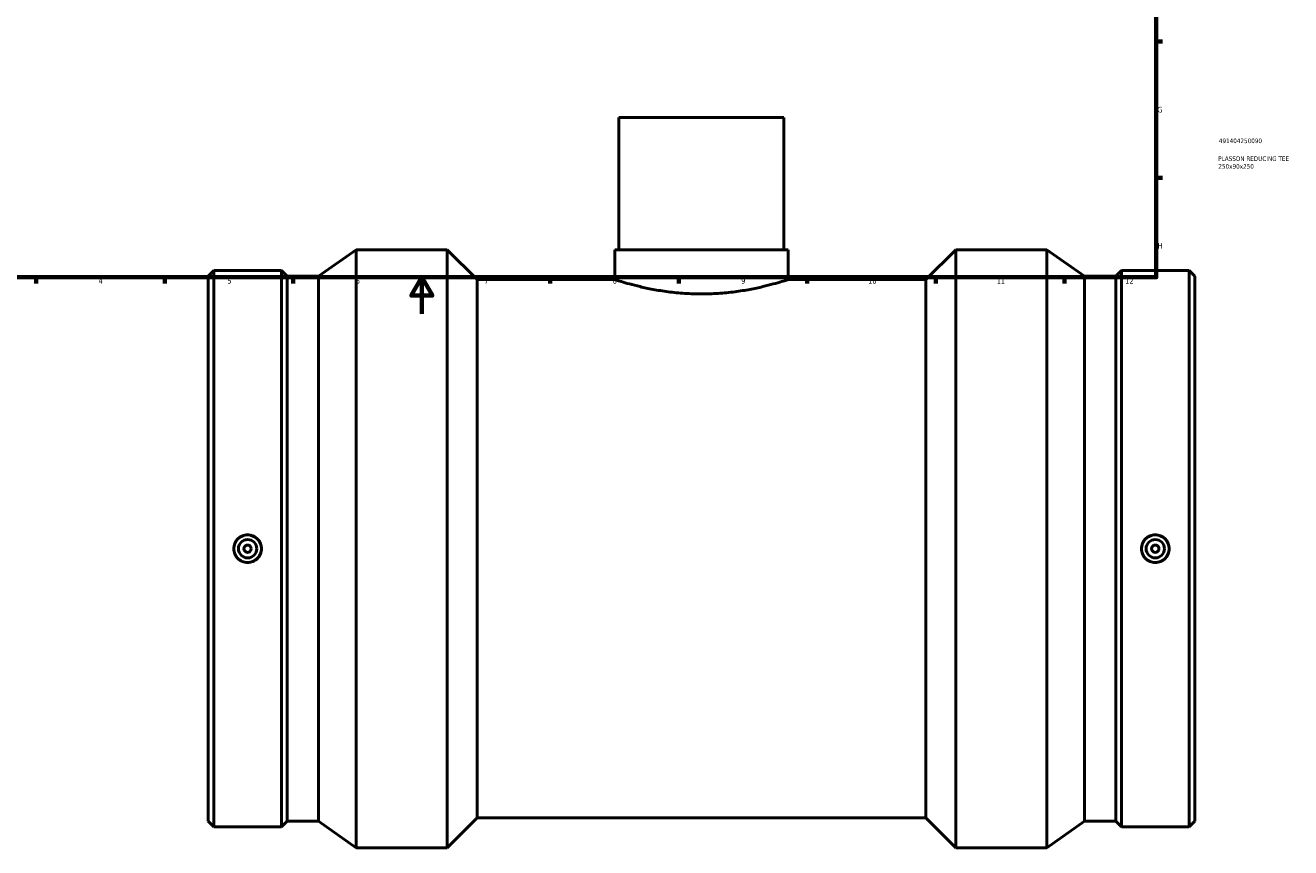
# Model space of a CAD drawing. Header units: millimetres. Extents: x -424 to 1632, y -291 to 1304.
# Tile 2 of 7: x 204 to 894, y -291 to 157. Entities that reach past the tile are written whole.
import ezdxf

# ---------------------------------------------------------------- set-up
doc = ezdxf.new("R2010")
doc.units = ezdxf.units.MM
for name, color, linetype, lineweight in [('Border (ANSI)', 7, 'Continuous', 70), ('Title (ISO)', 7, 'Continuous', 50), ('Visible (ANSI)', 7, 'Continuous', 50)]:
    doc.layers.add(name, color=color, linetype=linetype, lineweight=lineweight)
doc.styles.add('Note Text (ANSI)', font='tahoma.ttf')
doc.styles.add('Note Text (ISO)', font='tahoma.ttf')

# ---------------------------------------------------------------- blocks, each defined once
blk = doc.blocks.new('Borders Default Border')
at = {"layer": 'Border (ANSI)'}
for p, q in [((821, 148.5), (824.45, 148.5)), ((821, 74.25), (824.45, 74.25)), ((210.25, 20), (210.25, 16.55)), ((280.33, 20), (280.33, 16.55)), ((350.42, 20), (350.42, 16.55)), ((490.58, 20), (490.58, 16.55)), ((560.67, 20), (560.67, 16.55)), ((630.75, 20), (630.75, 16.55)), ((700.83, 20), (700.83, 16.55)), ((770.92, 20), (770.92, 16.55))]:
    blk.add_line(p, q, dxfattribs=at)
at = {"layer": 'Border (ANSI)', "flags": 128}
for points in [[(20, 20), (20, 574), (821, 574), (821, 20), (20, 20)], [(420.5, 0), (420.5, 20), (414.73, 10), (426.27, 10), (420.5, 20)]]:
    blk.add_lwpolyline(points, dxfattribs=at)
at = {"layer": 'Border (ANSI)', "color": 230, "true_color": 0xff0080, "attachment_point": 7, "style": 'Note Text (ANSI)'}
for s, insert, char_height in [('G', (821.66, 109.79), 3.05), ('H', (821.81, 35.6), 3.05), ('4', (244.23, 16.55), 3.05), ('5', (314.48, 16.49), 3.05), ('6', (384.49, 16.49), 3.05), ('7', (454.6, 16.55), 3.05), ('8', (524.63, 16.48), 3.05), ('9', (594.7, 16.49), 3.05), ('10', (663.96, 16.49), 3.048), ('11', (734.04, 16.55), 3.048), ('12', (804.13, 16.55), 3.048)]:
    blk.add_mtext(s, dxfattribs=dict(at, insert=insert, char_height=char_height))
blk = doc.blocks.new('Title Blocks ISO')
at = {"layer": 'Title (ISO)', "color": 232, "true_color": 0xca0064, "style": 'Note Text (ISO)'}
for tag, p in [('PART_NUMBER_001', (34.16, 73.13)), ('DESCRIPTION_001', (33.84, 63.4)), ('DESCRIPTION_002', (33.91, 59.18))]:
    blk.add_attdef(tag, p, '', height=2.5, dxfattribs=at)

msp = doc.modelspace()

# ---------------------------------------------------------------- linework, layer by layer
at = {"layer": 'Visible (ANSI)'}
for p, q in [((618.031, 107.029), (528.031, 107.029)), ((528.031, 107.029), (528.031, 35.029)), ((618.031, 107.029), (618.031, 35.029)), ((364.231, 20.587), (384.731, 35.029)), ((384.731, -290.971), (384.731, 35.029)), ((384.731, 35.029), (434.336, 35.029)), ((434.336, -290.971), (434.336, 35.029)), ((450.636, 18.729), (434.336, 35.029)), ((525.781, 35.029), (620.281, 35.029)), ((525.781, 35.029), (525.781, 18.729)), ((620.281, 35.029), (620.281, 18.729)), ((695.426, 18.729), (711.726, 35.029)), ((711.726, -290.971), (711.726, 35.029)), ((711.726, 35.029), (761.331, 35.029)), ((761.331, -290.971), (761.331, 35.029)), ((781.831, 20.587), (761.331, 35.029)), ((304.031, 20.587), (307.063, 23.619)), ((307.063, -279.561), (307.063, 23.619)), ((307.063, 23.619), (343.999, 23.619)), ((343.999, -279.561), (343.999, 23.619)), ((347.031, 20.587), (343.999, 23.619)), ((799.031, 20.587), (802.063, 23.619)), ((802.063, -279.561), (802.063, 23.619)), ((802.063, 23.619), (838.999, 23.619)), ((838.999, -279.561), (838.999, 23.619)), ((842.031, 20.587), (838.999, 23.619)), ((304.031, -276.529), (304.031, 20.587)), ((347.031, -276.529), (347.031, 20.587)), ((347.031, 20.587), (364.231, 20.587)), ((364.231, -276.529), (364.231, 20.587)), ((450.636, -274.671), (450.636, 18.729)), ((450.636, 18.729), (525.781, 18.729)), ((620.281, 18.729), (695.426, 18.729)), ((695.426, -274.671), (695.426, 18.729)), ((781.831, -276.529), (781.831, 20.587)), ((781.831, 20.587), (799.031, 20.587)), ((799.031, -276.529), (799.031, 20.587)), ((842.031, -276.529), (842.031, 20.587)), ((450.636, -274.671), (434.336, -290.971)), ((450.636, -274.671), (695.426, -274.671)), ((695.426, -274.671), (711.726, -290.971)), ((304.031, -276.529), (307.063, -279.561)), ((307.063, -279.561), (343.999, -279.561)), ((347.031, -276.529), (343.999, -279.561)), ((347.031, -276.529), (364.231, -276.529)), ((364.231, -276.529), (384.731, -290.971)), ((781.831, -276.529), (761.331, -290.971)), ((781.831, -276.529), (799.031, -276.529)), ((799.031, -276.529), (802.063, -279.561)), ((802.063, -279.561), (838.999, -279.561)), ((842.031, -276.529), (838.999, -279.561)), ((384.731, -290.971), (434.336, -290.971)), ((711.726, -290.971), (761.331, -290.971))]:
    msp.add_line(p, q, dxfattribs=at)
for centre, radius in [((325.531, -127.971), 7.5), ((325.531, -127.971), 5), ((820.531, -127.971), 7.5), ((820.531, -127.971), 5), ((325.531, -127.971), 2), ((820.531, -127.971), 2)]:
    msp.add_circle(centre, radius, dxfattribs=at)
for points, knots in [([(620.281, 18.729), (620.281, 18.729), (619.993, 18.635), (618.787, 18.253), (617.869, 17.965), (615.451, 17.241), (613.949, 16.804), (610.487, 15.864), (608.527, 15.361), (604.356, 14.386), (601.999, 13.878), (596.86, 12.918), (594.079, 12.467), (588.265, 11.715), (585.228, 11.412), (579.106, 11.01), (576.021, 10.911), (570.041, 10.911), (566.956, 11.01), (560.834, 11.412), (557.797, 11.715), (551.984, 12.467), (549.202, 12.918), (544.064, 13.878), (541.706, 14.386), (537.535, 15.361), (535.575, 15.864), (532.113, 16.804), (530.611, 17.241), (528.193, 17.965), (527.276, 18.253), (526.069, 18.635), (525.781, 18.729), (525.781, 18.729)], [7.1749824, 7.1749824, 7.1749824, 7.1749824, 8.0716753, 8.0716753, 8.9683681, 8.9683681, 9.8650609, 9.8650609, 10.7617537, 10.7617537, 11.6588065, 11.6588065, 12.5558593, 12.5558593, 13.4529121, 13.4529121, 14.3499649, 14.3499649, 15.2470177, 15.2470177, 16.1440705, 16.1440705, 17.0411233, 17.0411233, 17.9381761, 17.9381761, 18.8348689, 18.8348689, 19.7315617, 19.7315617, 20.6282545, 20.6282545, 21.5249473, 21.5249473, 21.5249473, 21.5249473]), ([(325.531, -120.419), (326.479, -120.419), (327.489, -120.609), (329.347, -121.381), (330.195, -121.963), (331.532, -123.305), (332.111, -124.154), (332.878, -126.014), (333.067, -127.024), (333.067, -128.918), (332.878, -129.929), (332.111, -131.788), (331.532, -132.637), (330.195, -133.979), (329.347, -134.561), (327.489, -135.333), (326.479, -135.524), (324.584, -135.524), (323.573, -135.333), (321.715, -134.561), (320.868, -133.979), (319.531, -132.637), (318.952, -131.788), (318.184, -129.929), (317.995, -128.918), (317.995, -127.024), (318.184, -126.014), (318.952, -124.154), (319.531, -123.305), (320.868, -121.963), (321.715, -121.381), (323.573, -120.609), (324.584, -120.419), (325.531, -120.419)], [0, 0, 0, 0, 0.2842978, 0.2842978, 0.5685956, 0.5685956, 0.8527518, 0.8527518, 1.1369079, 1.1369079, 1.4210641, 1.4210641, 1.7052202, 1.7052202, 1.989518, 1.989518, 2.2738158, 2.2738158, 2.5581137, 2.5581137, 2.8424115, 2.8424115, 3.1265676, 3.1265676, 3.4107238, 3.4107238, 3.6948799, 3.6948799, 3.9790361, 3.9790361, 4.2633339, 4.2633339, 4.5476317, 4.5476317, 4.5476317, 4.5476317]), ([(820.531, -135.524), (819.584, -135.524), (818.573, -135.333), (816.715, -134.561), (815.868, -133.979), (814.531, -132.637), (813.952, -131.788), (813.184, -129.929), (812.995, -128.918), (812.995, -127.024), (813.184, -126.014), (813.952, -124.154), (814.531, -123.305), (815.868, -121.963), (816.715, -121.381), (818.573, -120.609), (819.584, -120.419), (821.479, -120.419), (822.489, -120.609), (824.347, -121.381), (825.195, -121.963), (826.532, -123.305), (827.111, -124.154), (827.878, -126.014), (828.067, -127.024), (828.067, -128.918), (827.878, -129.929), (827.111, -131.788), (826.532, -132.637), (825.195, -133.979), (824.347, -134.561), (822.489, -135.333), (821.479, -135.524), (820.531, -135.524)], [0, 0, 0, 0, 0.2842978, 0.2842978, 0.5685956, 0.5685956, 0.8527518, 0.8527518, 1.1369079, 1.1369079, 1.4210641, 1.4210641, 1.7052202, 1.7052202, 1.989518, 1.989518, 2.2738158, 2.2738158, 2.5581137, 2.5581137, 2.8424115, 2.8424115, 3.1265676, 3.1265676, 3.4107238, 3.4107238, 3.6948799, 3.6948799, 3.9790361, 3.9790361, 4.2633339, 4.2633339, 4.5476317, 4.5476317, 4.5476317, 4.5476317])]:
    msp.add_open_spline(points, degree=3, knots=knots, dxfattribs=at)

# ---------------------------------------------------------------- block references
msp.add_blockref('Borders Default Border', (0, 0))
msp.add_blockref('Title Blocks ISO', (821, 20)).add_auto_attribs({'PART_NUMBER_001': '491404250090', 'DESCRIPTION_001': 'PLASSON REDUCING TEE', 'DESCRIPTION_002': '250x90x250'})

doc.saveas('drawing.dxf')
